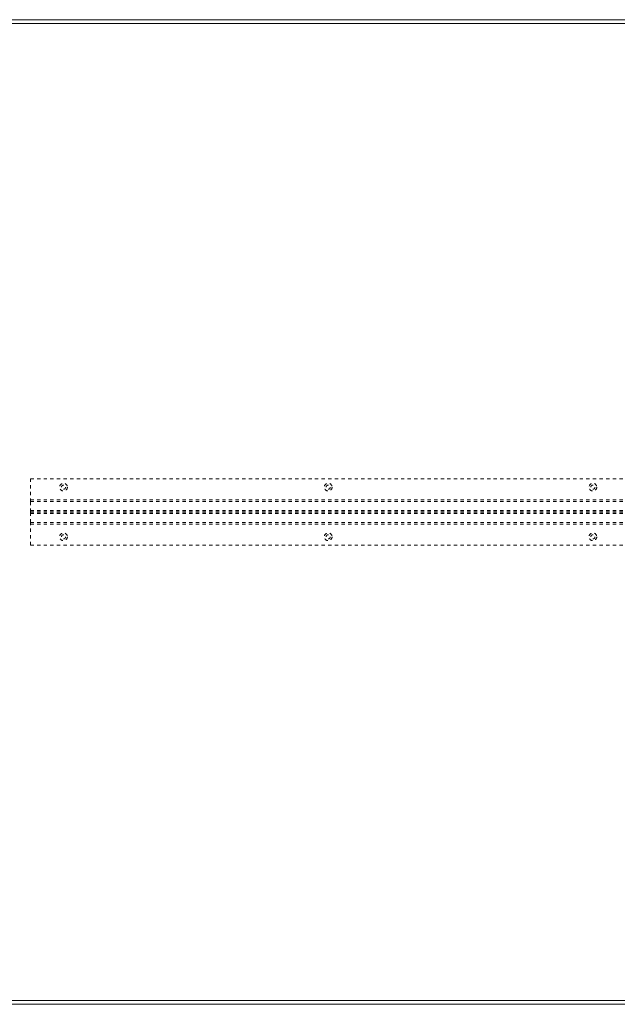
# Model space of a CAD drawing. Header units: inches. Extents: x 6.5 to 78, y 22.7 to 52.5.
# Tile 3 of 6: x 20.9 to 38.9, y 22.7 to 52.5. Entities that reach past the tile are written whole.
import ezdxf

# ---------------------------------------------------------------- set-up
doc = ezdxf.new("R2010")
doc.units = ezdxf.units.IN
doc.header["$MEASUREMENT"] = 0
doc.linetypes.add('SLD-Dashed', pattern=[0.075, 0.05, -0.025])
doc.linetypes.add('SLD-Solid', pattern=[0])

msp = doc.modelspace()

# ---------------------------------------------------------------- linework, layer by layer
at = {"color": 7, "linetype": 'SLD-Solid', "lineweight": 15}
for p, q in [((6.46, 52.459), (77.96, 52.459)), ((77.842, 52.34), (6.578, 52.34)), ((6.578, 52.34), (77.842, 52.34)), ((77.96, 22.709), (6.46, 22.709)), ((6.578, 22.827), (77.842, 22.827)), ((77.842, 22.827), (6.578, 22.827))]:
    msp.add_line(p, q, dxfattribs=at)
at = {"color": 7, "linetype": 'SLD-Dashed', "lineweight": 0}
for p, q in [((21.21, 38.584), (63.21, 38.584)), ((21.21, 37.896), (21.21, 38.584)), ((21.21, 37.947), (63.21, 37.947)), ((21.21, 37.896), (63.21, 37.896)), ((21.21, 37.593), (21.21, 37.896)), ((21.21, 37.629), (63.21, 37.629)), ((21.21, 37.593), (63.21, 37.593)), ((21.21, 37.574), (21.21, 37.593)), ((21.21, 37.574), (63.21, 37.574)), ((21.21, 37.271), (21.21, 37.574)), ((21.21, 37.538), (63.21, 37.538)), ((21.21, 37.271), (63.21, 37.271)), ((21.21, 36.584), (21.21, 37.271)), ((21.21, 37.22), (63.21, 37.22)), ((21.21, 36.584), (63.21, 36.584))]:
    msp.add_line(p, q, dxfattribs=at)
for centre, radius in [((22.21, 38.334), 0.117), ((22.21, 38.334), 0.0625), ((30.21, 38.334), 0.117), ((30.21, 38.334), 0.0625), ((38.21, 38.334), 0.117), ((38.21, 38.334), 0.0625), ((22.21, 36.834), 0.117), ((22.21, 36.834), 0.0625), ((30.21, 36.834), 0.117), ((30.21, 36.834), 0.0625), ((38.21, 36.834), 0.117), ((38.21, 36.834), 0.0625)]:
    msp.add_circle(centre, radius, dxfattribs=at)

doc.saveas('drawing.dxf')
